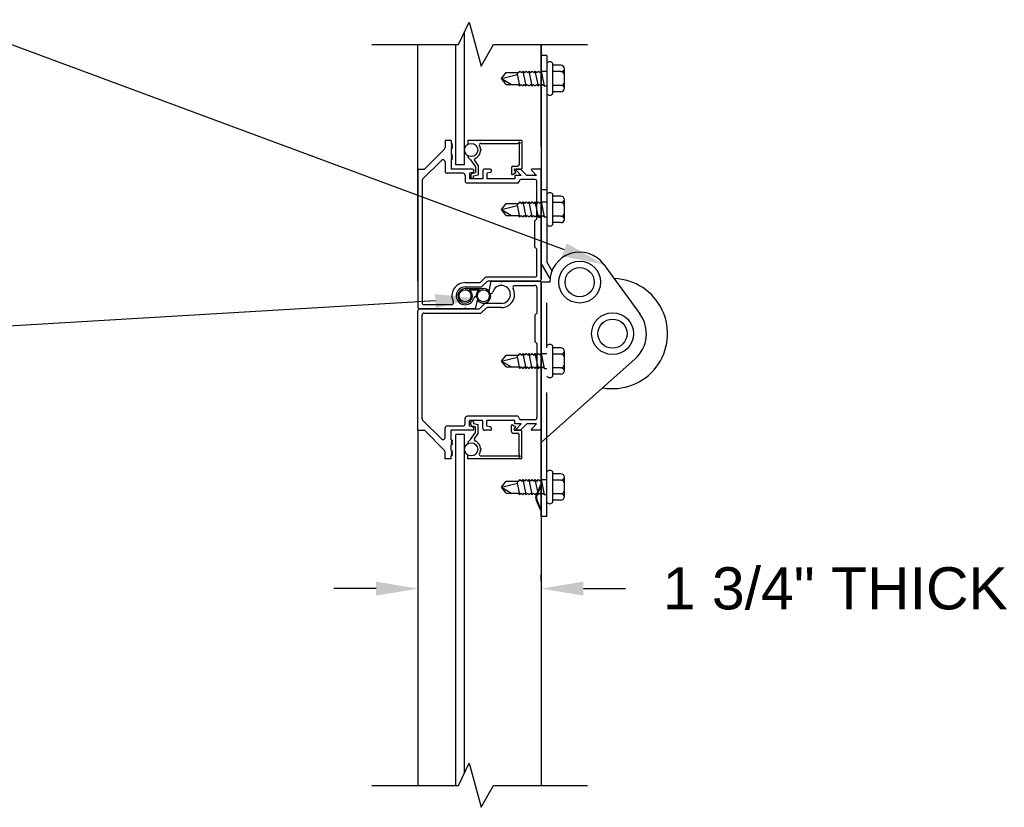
# Model space of a CAD drawing. Header units: inches. Extents: x 168.8 to 189.1, y 234.4 to 247.7.
# Tile 3 of 8: x 174.1 to 176.3, y 240.3 to 242.1. Entities that reach past the tile are written whole.
import ezdxf
from ezdxf import colors
from ezdxf.entities.mleader import LeaderData, LeaderLine
from ezdxf.math import Vec2, Vec3

# ---------------------------------------------------------------- set-up
doc = ezdxf.new("R2010")
doc.units = ezdxf.units.IN
doc.header["$LTSCALE"] = 0.25
doc.header["$MEASUREMENT"] = 0
doc.linetypes.add('HIDDEN3', pattern=[0.09375, 0.0625, -0.03125])
doc.layers.add('511', color=7, linetype='Continuous')
doc.layers.add('ANNOTATIONS', color=1, linetype='Continuous')
doc.styles.add('ARIAL', font='arial.ttf', dxfattribs={"height": 0.09375})
doc.dimstyles.new('STANDARD$0', dxfattribs={"dimtxt": 0.09375, "dimasz": 0.09375, "dimexe": 0.03125, "dimexo": 0.046875, "dimgap": 0.09, "dimtad": 0, "dimtih": 1, "dimtoh": 1, "dimdec": 4, "dimzin": 0, "dimdsep": 46, "dimtxsty": 'ARIAL', "dimcen": 0.09, "dimadec": 0, "dimazin": 0, "dimtfac": 1, "dimtdec": 4, "dimtofl": 0, "dimtmove": 0, "dimatfit": 1, "dimfxl": 1, "dimtolj": 1, "dimtzin": 0, "dimarcsym": 0})

# ---------------------------------------------------------------- blocks, each defined once
blk = doc.blocks.new('*D8')
at = {"layer": 'ANNOTATIONS', "color": 0, "lineweight": -2, "transparency": 16777216}
for p, q in [((175.0289, 240.7596), (175.0289, 240.8221)), ((175.3025, 240.808), (175.3025, 240.8221)), ((174.9352, 240.7909), (174.8414, 240.7909)), ((175.3962, 240.7909), (175.49, 240.7909))]:
    blk.add_line(p, q, dxfattribs=at)
at = {"layer": 'ANNOTATIONS', "color": 0, "transparency": 16777216}
for points in [[(174.9352, 240.8065), (174.9352, 240.7753), (175.0289, 240.7909)], [(175.3962, 240.8065), (175.3962, 240.7753), (175.3025, 240.7909)]]:
    blk.add_solid(points, dxfattribs=at)
at = {"layer": 'defpoints', "color": 0, "transparency": 16777216}
for p in [(175.3025, 240.7909), (175.3025, 240.7611), (175.0289, 240.7127)]:
    blk.add_point(p, dxfattribs=at)
at = {"layer": 'ANNOTATIONS', "color": 0, "transparency": 16777216, "insert": (175.9562, 240.7909), "char_height": 0.09375, "attachment_point": 5, "style": 'ARIAL'}
blk.add_mtext('\\A1;1 3/4" THICK', dxfattribs=at)

msp = doc.modelspace()

# ---------------------------------------------------------------- linework, layer by layer
at = {"layer": '511'}
for p, q in [((175.1183, 242.0015), (175.14207, 242.05087)), ((175.14207, 242.05087), (175.16882, 241.95279)), ((175.13215, 241.73388), (175.13215, 242.03026)), ((174.9262, 242.0015), (175.1183, 242.0015)), ((175.02812, 241.47463), (175.02812, 242.0015)), ((175.11261, 241.73388), (175.11261, 242.0015)), ((175.16882, 241.95279), (175.19665, 242.0015)), ((175.19665, 242.0015), (175.40515, 242.0015)), ((175.30245, 242.0015), (175.30245, 241.47932)), ((175.30245, 241.77443), (175.30245, 242.0015)), ((175.3149, 241.97695), (175.30245, 241.97695)), ((175.3149, 241.97695), (175.3149, 241.51811)), ((175.32851, 241.89184), (175.32851, 241.95948)), ((175.34595, 241.95507), (175.32851, 241.95507)), ((175.21396, 241.92566), (175.2249, 241.939)), ((175.21396, 241.92566), (175.24989, 241.9345)), ((175.2249, 241.939), (175.25239, 241.939)), ((175.25513, 241.90904), (175.24897, 241.939)), ((175.25239, 241.939), (175.25513, 241.94228)), ((175.25513, 241.94228), (175.25923, 241.939)), ((175.25923, 241.939), (175.26197, 241.94228)), ((175.26197, 241.94228), (175.26607, 241.939)), ((175.26881, 241.90904), (175.26197, 241.94228)), ((175.26607, 241.939), (175.26881, 241.94228)), ((175.26881, 241.94228), (175.27291, 241.939)), ((175.27291, 241.939), (175.27565, 241.94228)), ((175.28249, 241.90904), (175.27565, 241.94228)), ((175.27565, 241.94228), (175.27974, 241.939)), ((175.27974, 241.939), (175.28249, 241.94228)), ((175.28249, 241.94228), (175.28658, 241.939)), ((175.28658, 241.939), (175.28933, 241.94228)), ((175.29617, 241.90904), (175.28933, 241.94228)), ((175.28933, 241.94228), (175.29342, 241.939)), ((175.29342, 241.939), (175.29617, 241.94228)), ((175.29617, 241.94228), (175.30026, 241.939)), ((175.30026, 241.939), (175.303, 241.94228)), ((175.303, 241.94228), (175.3149, 241.94228)), ((175.30984, 241.90904), (175.303, 241.94228)), ((175.34595, 241.94105), (175.32851, 241.94105)), ((175.35415, 241.90446), (175.35415, 241.94686)), ((175.2249, 241.91232), (175.21396, 241.92566)), ((175.21396, 241.92566), (175.23666, 241.91232)), ((175.2249, 241.91232), (175.25104, 241.91232)), ((175.25104, 241.91232), (175.25513, 241.90904)), ((175.25513, 241.90904), (175.25788, 241.91232)), ((175.25788, 241.91232), (175.26197, 241.90904)), ((175.26197, 241.90904), (175.26472, 241.91232)), ((175.26472, 241.91232), (175.26881, 241.90904)), ((175.26881, 241.90904), (175.27155, 241.91232)), ((175.27155, 241.91232), (175.27565, 241.90904)), ((175.27565, 241.90904), (175.27839, 241.91232)), ((175.27839, 241.91232), (175.28249, 241.90904)), ((175.28249, 241.90904), (175.28523, 241.91232)), ((175.28523, 241.91232), (175.28933, 241.90904)), ((175.28933, 241.90904), (175.29207, 241.91232)), ((175.29207, 241.91232), (175.29617, 241.90904)), ((175.29617, 241.90904), (175.29891, 241.91232)), ((175.29891, 241.91232), (175.303, 241.90904)), ((175.303, 241.90904), (175.30575, 241.91232)), ((175.30575, 241.91232), (175.30984, 241.90904)), ((175.30984, 241.90904), (175.3149, 241.90904)), ((175.34595, 241.91027), (175.32851, 241.91027)), ((175.34595, 241.89625), (175.32851, 241.89625)), ((175.10206, 241.78757), (175.08877, 241.78757)), ((175.08877, 241.78757), (175.08877, 241.77216)), ((175.10206, 241.78757), (175.10206, 241.78124)), ((175.10206, 241.78124), (175.10473, 241.77999)), ((175.25934, 241.78756), (175.13918, 241.78756)), ((175.13918, 241.78756), (175.13918, 241.78169)), ((175.16794, 241.78131), (175.24996, 241.78131)), ((175.25934, 241.78756), (175.25934, 241.72569)), ((175.04266, 241.72411), (175.0874, 241.76885)), ((175.10206, 241.77733), (175.10473, 241.77858)), ((175.10206, 241.77733), (175.10473, 241.77609)), ((175.10206, 241.77342), (175.10473, 241.77467)), ((175.10206, 241.77342), (175.10473, 241.77218)), ((175.10206, 241.76952), (175.10473, 241.77076)), ((175.10206, 241.76952), (175.10206, 241.75685)), ((175.25309, 241.77819), (175.25309, 241.7335)), ((175.03887, 241.70153), (175.08076, 241.74342)), ((175.08877, 241.74011), (175.08877, 241.71942)), ((175.10206, 241.75685), (175.10473, 241.75561)), ((175.10206, 241.75295), (175.10473, 241.75419)), ((175.10206, 241.75295), (175.10473, 241.7517)), ((175.10206, 241.74904), (175.10473, 241.75028)), ((175.10206, 241.74904), (175.10473, 241.74779)), ((175.10206, 241.74513), (175.10473, 241.74638)), ((175.10206, 241.74513), (175.10206, 241.72411)), ((175.13964, 241.75046), (175.14541, 241.74468)), ((175.14541, 241.74468), (175.15605, 241.72948)), ((175.15426, 241.74294), (175.1623, 241.73145)), ((175.02812, 241.72411), (175.02812, 241.41773)), ((175.02812, 241.72411), (175.04266, 241.72411)), ((175.12863, 241.71473), (175.09346, 241.71473)), ((175.14953, 241.72411), (175.10206, 241.72411)), ((175.13215, 241.73388), (175.11261, 241.73388)), ((175.15039, 241.71679), (175.1427, 241.71473)), ((175.1427, 241.71473), (175.1427, 241.70253)), ((175.14821, 241.71428), (175.15605, 241.71638)), ((175.15286, 241.72078), (175.15286, 241.72)), ((175.15605, 241.72948), (175.15605, 241.71638)), ((175.1623, 241.73145), (175.1623, 241.71158)), ((175.1724, 241.71942), (175.1724, 241.70253)), ((175.18861, 241.72411), (175.17709, 241.72411)), ((175.18947, 241.71679), (175.18178, 241.71473)), ((175.18178, 241.71473), (175.18178, 241.70253)), ((175.19194, 241.72078), (175.19194, 241.72)), ((175.23605, 241.72725), (175.23605, 241.71381)), ((175.2384, 241.71246), (175.24605, 241.71688)), ((175.23918, 241.73038), (175.24996, 241.73038)), ((175.2423, 241.72256), (175.2423, 241.72128)), ((175.24276, 241.72017), (175.24605, 241.71688)), ((175.24387, 241.72413), (175.25777, 241.72413)), ((175.24666, 241.72144), (175.25806, 241.71004)), ((175.2565, 241.72411), (175.24776, 241.72411)), ((175.2565, 241.72411), (175.27056, 241.71004)), ((175.28089, 241.72144), (175.29229, 241.71004)), ((175.30245, 241.72411), (175.282, 241.72411)), ((175.30245, 241.47932), (175.30245, 241.72411)), ((175.30245, 241.47932), (175.30245, 241.71827)), ((175.0375, 241.69821), (175.0375, 241.42711)), ((175.13332, 241.71004), (175.13332, 241.69784)), ((175.24962, 241.69316), (175.13801, 241.69316)), ((175.1724, 241.70253), (175.1427, 241.70253)), ((175.1459, 241.71126), (175.1459, 241.706)), ((175.15215, 241.70886), (175.1623, 241.71158)), ((175.15215, 241.706), (175.15215, 241.70886)), ((175.24399, 241.70253), (175.18178, 241.70253)), ((175.25806, 241.71004), (175.24399, 241.71004)), ((175.24399, 241.71004), (175.24399, 241.70253)), ((175.28838, 241.70066), (175.25712, 241.70066)), ((175.29229, 241.71004), (175.27056, 241.71004)), ((175.29307, 241.61367), (175.29307, 241.69597)), ((175.3149, 241.67782), (175.30245, 241.67782)), ((175.25239, 241.6478), (175.25513, 241.65108)), ((175.25513, 241.65108), (175.25923, 241.6478)), ((175.25923, 241.6478), (175.26197, 241.65108)), ((175.26197, 241.65108), (175.26607, 241.6478)), ((175.26881, 241.61785), (175.26197, 241.65108)), ((175.26607, 241.6478), (175.26881, 241.65108)), ((175.26881, 241.65108), (175.27291, 241.6478)), ((175.27291, 241.6478), (175.27565, 241.65108)), ((175.28249, 241.61785), (175.27565, 241.65108)), ((175.27565, 241.65108), (175.27974, 241.6478)), ((175.27974, 241.6478), (175.28249, 241.65108)), ((175.28249, 241.65108), (175.28658, 241.6478)), ((175.28658, 241.6478), (175.28933, 241.65108)), ((175.29617, 241.61785), (175.28933, 241.65108)), ((175.28933, 241.65108), (175.29342, 241.6478)), ((175.29342, 241.6478), (175.29617, 241.65108)), ((175.29617, 241.65108), (175.30026, 241.6478)), ((175.30026, 241.6478), (175.303, 241.65108)), ((175.303, 241.65108), (175.3149, 241.65108)), ((175.30984, 241.61785), (175.303, 241.65108)), ((175.32851, 241.60065), (175.32851, 241.66828)), ((175.34595, 241.66387), (175.32851, 241.66387)), ((175.34595, 241.64985), (175.32851, 241.64985)), ((175.35415, 241.61326), (175.35415, 241.65566)), ((175.21396, 241.63446), (175.2249, 241.6478)), ((175.21396, 241.63446), (175.24989, 241.64331)), ((175.2249, 241.62113), (175.21396, 241.63446)), ((175.21396, 241.63446), (175.23666, 241.62113)), ((175.2249, 241.6478), (175.25239, 241.6478)), ((175.25513, 241.61785), (175.24897, 241.6478)), ((175.2249, 241.62113), (175.25104, 241.62113)), ((175.25104, 241.62113), (175.25513, 241.61785)), ((175.25513, 241.61785), (175.25788, 241.62113)), ((175.25788, 241.62113), (175.26197, 241.61785)), ((175.26197, 241.61785), (175.26472, 241.62113)), ((175.26472, 241.62113), (175.26881, 241.61785)), ((175.26881, 241.61785), (175.27155, 241.62113)), ((175.27155, 241.62113), (175.27565, 241.61785)), ((175.27565, 241.61785), (175.27839, 241.62113)), ((175.27839, 241.62113), (175.28249, 241.61785)), ((175.28249, 241.61785), (175.28523, 241.62113)), ((175.28523, 241.62113), (175.28933, 241.61785)), ((175.28838, 241.60898), (175.29307, 241.61367)), ((175.28838, 241.55036), (175.28838, 241.60898)), ((175.28933, 241.61785), (175.29207, 241.62113)), ((175.29207, 241.62113), (175.29617, 241.61785)), ((175.30067, 241.61655), (175.29589, 241.61655)), ((175.29617, 241.61785), (175.29891, 241.62113)), ((175.29891, 241.62113), (175.303, 241.61785)), ((175.303, 241.61785), (175.30575, 241.62113)), ((175.30575, 241.62113), (175.30984, 241.61785)), ((175.30984, 241.61785), (175.3149, 241.61785)), ((175.34595, 241.61908), (175.32851, 241.61908)), ((175.34595, 241.60506), (175.32851, 241.60506)), ((175.28838, 241.55036), (175.29307, 241.54567)), ((175.29307, 241.4887), (175.29307, 241.54567)), ((175.32637, 241.49824), (175.3149, 241.51811)), ((175.32182, 241.48123), (175.30245, 241.51477)), ((175.44177, 241.512), (175.52177, 241.40253)), ((175.16714, 241.47285), (175.17764, 241.48273)), ((175.28838, 241.48401), (175.18086, 241.48401)), ((175.29776, 241.47463), (175.18457, 241.47463)), ((175.18662, 241.45229), (175.19147, 241.47463)), ((175.19147, 241.47463), (175.21163, 241.47463)), ((175.21163, 241.47463), (175.21398, 241.47228)), ((175.21398, 241.47228), (175.21632, 241.47463)), ((175.21632, 241.47463), (175.29776, 241.47463)), ((175.13332, 241.47158), (175.16393, 241.47158)), ((175.13332, 241.4622), (175.16764, 241.4622)), ((175.13332, 241.45839), (175.17411, 241.45839)), ((175.14252, 241.45551), (175.16491, 241.45551)), ((175.17086, 241.46347), (175.18136, 241.47335)), ((175.24441, 241.46525), (175.28838, 241.46525)), ((175.29307, 241.46056), (175.29307, 241.40389)), ((175.32127, 241.47266), (175.30245, 241.47266)), ((175.30245, 241.46994), (175.30245, 240.35309)), ((175.30245, 241.46994), (175.30245, 241.14324)), ((175.30245, 241.02188), (175.30245, 241.46994)), ((175.30245, 241.46994), (175.30245, 241.36245)), ((175.16068, 241.43538), (175.15583, 241.41304)), ((175.02812, 241.14324), (175.02812, 241.40835)), ((175.03281, 241.41304), (175.16272, 241.41304)), ((175.13097, 241.41304), (175.03281, 241.41304)), ((175.10289, 241.42242), (175.04219, 241.42242)), ((175.13332, 241.41538), (175.13097, 241.41304)), ((175.13566, 241.41304), (175.13332, 241.41538)), ((175.15583, 241.41304), (175.13566, 241.41304)), ((175.17644, 241.42419), (175.16594, 241.41431)), ((175.18016, 241.41481), (175.16965, 241.40493)), ((175.21398, 241.42547), (175.17965, 241.42547)), ((175.21398, 241.41609), (175.18337, 241.41609)), ((175.0375, 241.16913), (175.0375, 241.39897)), ((175.04219, 241.40366), (175.16644, 241.40366)), ((175.28838, 241.39921), (175.29307, 241.40389)), ((175.28838, 241.39921), (175.28838, 241.34059)), ((175.28838, 241.34059), (175.29307, 241.3359)), ((175.29307, 241.3359), (175.29307, 241.17138)), ((175.32851, 241.26343), (175.32851, 241.33106)), ((175.34595, 241.32665), (175.32851, 241.32665)), ((175.21396, 241.29724), (175.2249, 241.31058)), ((175.21396, 241.29724), (175.24989, 241.30609)), ((175.2249, 241.31058), (175.25239, 241.31058)), ((175.25513, 241.28063), (175.24897, 241.31058)), ((175.25239, 241.31058), (175.25513, 241.31386)), ((175.25513, 241.31386), (175.25923, 241.31058)), ((175.25923, 241.31058), (175.26197, 241.31386)), ((175.26197, 241.31386), (175.26607, 241.31058)), ((175.26881, 241.28063), (175.26197, 241.31386)), ((175.26607, 241.31058), (175.26881, 241.31386)), ((175.26881, 241.31386), (175.27291, 241.31058)), ((175.27291, 241.31058), (175.27565, 241.31386)), ((175.28249, 241.28063), (175.27565, 241.31386)), ((175.27565, 241.31386), (175.27974, 241.31058)), ((175.27974, 241.31058), (175.28249, 241.31386)), ((175.28249, 241.31386), (175.28658, 241.31058)), ((175.28658, 241.31058), (175.28933, 241.31386)), ((175.29617, 241.28063), (175.28933, 241.31386)), ((175.28933, 241.31386), (175.29342, 241.31058)), ((175.29342, 241.31058), (175.29617, 241.31386)), ((175.29617, 241.31386), (175.30026, 241.31058)), ((175.30026, 241.31058), (175.303, 241.31386)), ((175.30245, 241.11579), (175.5111, 241.30192)), ((175.303, 241.31386), (175.3149, 241.31386)), ((175.30984, 241.28063), (175.303, 241.31386)), ((175.34595, 241.31263), (175.32851, 241.31263)), ((175.35415, 241.27604), (175.35415, 241.31844)), ((175.2249, 241.28391), (175.21396, 241.29724)), ((175.21396, 241.29724), (175.23666, 241.28391)), ((175.2249, 241.28391), (175.25104, 241.28391)), ((175.25104, 241.28391), (175.25513, 241.28063)), ((175.25513, 241.28063), (175.25788, 241.28391)), ((175.25788, 241.28391), (175.26197, 241.28063)), ((175.26197, 241.28063), (175.26472, 241.28391)), ((175.26472, 241.28391), (175.26881, 241.28063)), ((175.26881, 241.28063), (175.27155, 241.28391)), ((175.27155, 241.28391), (175.27565, 241.28063)), ((175.27565, 241.28063), (175.27839, 241.28391)), ((175.27839, 241.28391), (175.28249, 241.28063)), ((175.28249, 241.28063), (175.28523, 241.28391)), ((175.28523, 241.28391), (175.28933, 241.28063)), ((175.28933, 241.28063), (175.29207, 241.28391)), ((175.29207, 241.28391), (175.29617, 241.28063)), ((175.29617, 241.28063), (175.29891, 241.28391)), ((175.29891, 241.28391), (175.303, 241.28063)), ((175.303, 241.28063), (175.30575, 241.28391)), ((175.30575, 241.28391), (175.30984, 241.28063)), ((175.30984, 241.28063), (175.3149, 241.28063)), ((175.34595, 241.28186), (175.32851, 241.28186)), ((175.34595, 241.26784), (175.32851, 241.26784)), ((175.13332, 241.15731), (175.13332, 241.1695)), ((175.24962, 241.17419), (175.13801, 241.17419)), ((175.03887, 241.16581), (175.08076, 241.12392)), ((175.08877, 241.12724), (175.08877, 241.14793)), ((175.12863, 241.15262), (175.09346, 241.15262)), ((175.1427, 241.15262), (175.1427, 241.16481)), ((175.1724, 241.16481), (175.1427, 241.16481)), ((175.15039, 241.15056), (175.1427, 241.15262)), ((175.1459, 241.15609), (175.1459, 241.16134)), ((175.14821, 241.15307), (175.15605, 241.15097)), ((175.15215, 241.16134), (175.15215, 241.15848)), ((175.15215, 241.15848), (175.1623, 241.15576)), ((175.15286, 241.14657), (175.15286, 241.14734)), ((175.15605, 241.13786), (175.15605, 241.15097)), ((175.1623, 241.13589), (175.1623, 241.15576)), ((175.1724, 241.14793), (175.1724, 241.16481)), ((175.18178, 241.15262), (175.18178, 241.16481)), ((175.18178, 241.15262), (175.18178, 241.16481)), ((175.24399, 241.16481), (175.18178, 241.16481)), ((175.24399, 241.16481), (175.18178, 241.16481)), ((175.18947, 241.15056), (175.18178, 241.15262)), ((175.18947, 241.15056), (175.18178, 241.15262)), ((175.19194, 241.14657), (175.19194, 241.14734)), ((175.19194, 241.14657), (175.19194, 241.14734)), ((175.23605, 241.14009), (175.23605, 241.15353)), ((175.2384, 241.15488), (175.24605, 241.15046)), ((175.2423, 241.14478), (175.2423, 241.14607)), ((175.24276, 241.14717), (175.24605, 241.15046)), ((175.24399, 241.15731), (175.24399, 241.16481)), ((175.24399, 241.15731), (175.24399, 241.16481)), ((175.25806, 241.15731), (175.24399, 241.15731)), ((175.25806, 241.15731), (175.24399, 241.15731)), ((175.24666, 241.14591), (175.25806, 241.15731)), ((175.24666, 241.14591), (175.25806, 241.15731)), ((175.2565, 241.14324), (175.27056, 241.15731)), ((175.2565, 241.14324), (175.27056, 241.15731)), ((175.28838, 241.16669), (175.25712, 241.16669)), ((175.28369, 241.16669), (175.25712, 241.16669)), ((175.29229, 241.15731), (175.27056, 241.15731)), ((175.29229, 241.15731), (175.27056, 241.15731)), ((175.28089, 241.14591), (175.29229, 241.15731)), ((175.28089, 241.14591), (175.29229, 241.15731)), ((175.02812, 241.14324), (175.02812, 240.35309)), ((175.02812, 241.14324), (175.04266, 241.14324)), ((175.04266, 241.14324), (175.0874, 241.0985)), ((175.14953, 241.14324), (175.10206, 241.14324)), ((175.10206, 241.12222), (175.10206, 241.14324)), ((175.11261, 240.35309), (175.11261, 241.13347)), ((175.13215, 241.13347), (175.11261, 241.13347)), ((175.13215, 240.38186), (175.13215, 241.13347)), ((175.14541, 241.12266), (175.15605, 241.13786)), ((175.15426, 241.1244), (175.1623, 241.13589)), ((175.18861, 241.14324), (175.17709, 241.14324)), ((175.18861, 241.14324), (175.17709, 241.14324)), ((175.23918, 241.13697), (175.24996, 241.13697)), ((175.24387, 241.14322), (175.25777, 241.14322)), ((175.2565, 241.14324), (175.24776, 241.14324)), ((175.2565, 241.14324), (175.24776, 241.14324)), ((175.25309, 241.08916), (175.25309, 241.13384)), ((175.25934, 241.07978), (175.25934, 241.14166)), ((175.30245, 241.14324), (175.282, 241.14324)), ((175.30245, 241.14324), (175.282, 241.14324)), ((175.30245, 241.14324), (175.30245, 240.35309)), ((175.30245, 240.95113), (175.30245, 241.12689)), ((175.3149, 240.95113), (175.3149, 241.12689)), ((175.10206, 241.12222), (175.10473, 241.12097)), ((175.10206, 241.11831), (175.10473, 241.11955)), ((175.10206, 241.11831), (175.10473, 241.11706)), ((175.10206, 241.1144), (175.10473, 241.11564)), ((175.10206, 241.1144), (175.10473, 241.11315)), ((175.10206, 241.11049), (175.10473, 241.11174)), ((175.10206, 241.09783), (175.10206, 241.11049)), ((175.13964, 241.11689), (175.14541, 241.12266)), ((175.08877, 241.07978), (175.08877, 241.09518)), ((175.10206, 241.07978), (175.08877, 241.07978)), ((175.10206, 241.09783), (175.10473, 241.09658)), ((175.10206, 241.09392), (175.10473, 241.09517)), ((175.10206, 241.09392), (175.10473, 241.09268)), ((175.10206, 241.09001), (175.10473, 241.09126)), ((175.10206, 241.09001), (175.10473, 241.08877)), ((175.10206, 241.08611), (175.10473, 241.08735)), ((175.10206, 241.07978), (175.10206, 241.08611)), ((175.13918, 241.07978), (175.13918, 241.08565)), ((175.25934, 241.07978), (175.13918, 241.07978)), ((175.16794, 241.08603), (175.24996, 241.08603)), ((175.32851, 240.98311), (175.32851, 241.05074)), ((175.34595, 241.04633), (175.32851, 241.04633)), ((175.35415, 240.99572), (175.35415, 241.03812)), ((175.21396, 241.01692), (175.2249, 241.03026)), ((175.21396, 241.01692), (175.24989, 241.02576)), ((175.21396, 241.01692), (175.23666, 241.00359)), ((175.2249, 241.00359), (175.21396, 241.01692)), ((175.2249, 241.03026), (175.25239, 241.03026)), ((175.25513, 241.0003), (175.24897, 241.03026)), ((175.25239, 241.03026), (175.25513, 241.03354)), ((175.25513, 241.03354), (175.25923, 241.03026)), ((175.25923, 241.03026), (175.26197, 241.03354)), ((175.26881, 241.0003), (175.26197, 241.03354)), ((175.26197, 241.03354), (175.26607, 241.03026)), ((175.26607, 241.03026), (175.26881, 241.03354)), ((175.26881, 241.03354), (175.27291, 241.03026)), ((175.27291, 241.03026), (175.27565, 241.03354)), ((175.27565, 241.03354), (175.27974, 241.03026)), ((175.28249, 241.0003), (175.27565, 241.03354)), ((175.27974, 241.03026), (175.28249, 241.03354)), ((175.28249, 241.03354), (175.28658, 241.03026)), ((175.28658, 241.03026), (175.28933, 241.03354)), ((175.28933, 241.03354), (175.29342, 241.03026)), ((175.29617, 241.0003), (175.28933, 241.03354)), ((175.30021, 241.01972), (175.29096, 240.99892)), ((175.30184, 241.01899), (175.29258, 240.9982)), ((175.29342, 241.03026), (175.29617, 241.03354)), ((175.29617, 241.03354), (175.30026, 241.03026)), ((175.30026, 241.03026), (175.303, 241.03354)), ((175.30984, 241.0003), (175.303, 241.03354)), ((175.303, 241.03354), (175.3149, 241.03354)), ((175.34595, 241.03231), (175.32851, 241.03231)), ((175.2249, 241.00359), (175.25104, 241.00359)), ((175.25104, 241.00359), (175.25513, 241.0003)), ((175.25513, 241.0003), (175.25788, 241.00359)), ((175.25788, 241.00359), (175.26197, 241.0003)), ((175.26197, 241.0003), (175.26472, 241.00359)), ((175.26472, 241.00359), (175.26881, 241.0003)), ((175.26881, 241.0003), (175.27155, 241.00359)), ((175.27155, 241.00359), (175.27565, 241.0003)), ((175.27565, 241.0003), (175.27839, 241.00359)), ((175.27839, 241.00359), (175.28249, 241.0003)), ((175.28249, 241.0003), (175.28523, 241.00359)), ((175.28523, 241.00359), (175.28933, 241.0003)), ((175.28933, 241.0003), (175.29207, 241.00359)), ((175.29207, 241.00359), (175.29617, 241.0003)), ((175.29617, 241.0003), (175.29891, 241.00359)), ((175.29891, 241.00359), (175.303, 241.0003)), ((175.303, 241.0003), (175.30575, 241.00359)), ((175.30575, 241.00359), (175.30984, 241.0003)), ((175.30984, 241.0003), (175.3149, 241.0003)), ((175.34595, 241.00153), (175.32851, 241.00153)), ((175.30021, 240.9679), (175.29096, 240.98869)), ((175.30184, 240.96862), (175.29258, 240.98941)), ((175.34595, 240.98751), (175.32851, 240.98751)), ((175.3149, 240.95113), (175.30245, 240.95113)), ((175.1183, 240.35309), (175.14207, 240.40247)), ((175.14207, 240.40247), (175.16882, 240.30439)), ((174.9262, 240.35309), (175.1183, 240.35309)), ((175.16882, 240.30439), (175.19665, 240.35309)), ((175.19665, 240.35309), (175.40515, 240.35309))]:
    msp.add_line(p, q, dxfattribs=at)
at = {"layer": '511', "linetype": 'HIDDEN3'}
msp.add_line((175.3149, 241.12689), (175.3149, 241.47266), dxfattribs=at)
at = {"layer": '511'}
for centre, radius in [((175.14684, 241.76663), 0.01469), ((175.38794, 241.47266), 0.04657), ((175.38794, 241.47266), 0.03248), ((175.13332, 241.44227), 0.01324), ((175.17411, 241.44227), 0.01324), ((175.46098, 241.3581), 0.04657), ((175.46098, 241.3581), 0.03248), ((175.14684, 241.10072), 0.01469)]:
    msp.add_circle(centre, radius, dxfattribs=at)
for centre, radius, start, end in [((175.3217, 241.95398), 0.00875, 38.93592, 141.06408), ((175.34595, 241.94686), 0.00821, 0, 90), ((175.34595, 241.94925), 0.00821, 270, 351.61446), ((175.34595, 241.93284), 0.00821, 0, 90), ((175.34595, 241.91848), 0.00821, 270, 0), ((175.3217, 241.89734), 0.00875, 218.93592, 321.06408), ((175.34595, 241.90207), 0.00821, 8.38554, 90), ((175.34595, 241.90446), 0.00821, 270, 0), ((175.1044, 241.77928), 0.000782, 294.96835, 65.03165), ((175.14074, 241.78169), 0.00156, 180, 292.02431), ((175.16794, 241.77819), 0.00313, 90, 208.71934), ((175.24996, 241.78444), 0.00313, 270, 333.63276), ((175.25419, 241.78242), 0.00156, 293.86903, 156.13097), ((175.25621, 241.77819), 0.00313, 116.36724, 180), ((175.08408, 241.77216), 0.00469, 315, 0), ((175.1044, 241.77538), 0.000782, 294.96835, 65.03165), ((175.1044, 241.77147), 0.000782, 294.96835, 65.03165), ((175.14684, 241.76663), 0.02094, 294.51471, 355.7232), ((175.14684, 241.76663), 0.02094, 4.2768, 28.71934), ((175.16777, 241.76663), 0.00156, 267.8616, 92.1384), ((175.08408, 241.74011), 0.00469, 0, 135), ((175.1044, 241.7549), 0.000782, 294.96835, 65.03165), ((175.1044, 241.75099), 0.000782, 294.96835, 65.03165), ((175.1044, 241.74708), 0.000782, 294.96835, 65.03165), ((175.14074, 241.75156), 0.00156, 68.56694, 225), ((175.15682, 241.74473), 0.00313, 114.51471, 215), ((175.09346, 241.71942), 0.00469, 180, 270), ((175.12863, 241.71004), 0.00469, 0, 90), ((175.14902, 241.71126), 0.00313, 105, 180), ((175.14953, 241.72078), 0.00333, 360, 90), ((175.14953, 241.72), 0.00333, 285, 0), ((175.17709, 241.71942), 0.00469, 90, 180), ((175.18861, 241.72078), 0.00333, 360, 90), ((175.18861, 241.72), 0.00333, 285, 0), ((175.23918, 241.72725), 0.00313, 90, 180), ((175.24387, 241.72256), 0.00156, 90, 180), ((175.24387, 241.72128), 0.00156, 180, 225), ((175.24776, 241.72254), 0.00156, 90, 225), ((175.24996, 241.7335), 0.00313, 270, 0), ((175.25777, 241.72569), 0.00156, 270, 0), ((175.282, 241.72254), 0.00156, 90, 225), ((175.04219, 241.69821), 0.00469, 135, 180), ((175.13801, 241.69784), 0.00469, 180, 270), ((175.14902, 241.706), 0.00313, 180, 0), ((175.23762, 241.71381), 0.00156, 180, 300), ((175.24962, 241.69691), 0.00375, 270, 0), ((175.25712, 241.69691), 0.00375, 90, 180), ((175.28838, 241.69597), 0.00469, 0, 90), ((175.3217, 241.66278), 0.00875, 38.93592, 141.06408), ((175.34595, 241.65566), 0.00821, 0, 90), ((175.34595, 241.65806), 0.00821, 270, 351.61446), ((175.34595, 241.64165), 0.00821, 0, 90), ((175.34595, 241.62728), 0.00821, 270, 0), ((175.34595, 241.61087), 0.00821, 8.38554, 90), ((175.34595, 241.61326), 0.00821, 270, 0), ((175.3217, 241.60615), 0.00875, 218.93592, 321.06408), ((175.38794, 241.47266), 0.06667, 36.15969, 180), ((175.18086, 241.47932), 0.00469, 90, 133.24301), ((175.18457, 241.46994), 0.00469, 90, 133.24301), ((175.28838, 241.4887), 0.00469, 270, 0), ((175.29776, 241.47932), 0.00469, 270, 0), ((175.29776, 241.46994), 0.00469, 0, 90), ((175.46098, 241.3581), 0.12241, 259.69357, 88.20168), ((175.13332, 241.44227), 0.02931, 90, 206.48586), ((175.13332, 241.44227), 0.01993, 90, 345.07158), ((175.13332, 241.44227), 0.01612, 90, 55.20284), ((175.17411, 241.44227), 0.01612, 124.79716, 187.70689), ((175.16393, 241.47627), 0.00469, 270, 313.24301), ((175.16764, 241.46689), 0.00469, 270, 313.24301), ((175.17411, 241.44227), 0.01612, 38.97968, 90), ((175.19067, 241.45142), 0.00415, 167.84899, 347.64865), ((175.21398, 241.4454), 0.01993, 270, 165.07158), ((175.21398, 241.4454), 0.02931, 270, 26.48586), ((175.24441, 241.46056), 0.00469, 90, 206.48586), ((175.28838, 241.46056), 0.00469, 0, 90), ((175.15663, 241.43625), 0.00415, 347.84899, 167.64865), ((175.17411, 241.44227), 0.01612, 211.38639, 18.86585), ((175.03281, 241.41773), 0.00469, 180, 270), ((175.03281, 241.40835), 0.00469, 90, 180), ((175.04219, 241.42711), 0.00469, 180, 270), ((175.10289, 241.42711), 0.00469, 270, 26.48586), ((175.16272, 241.41773), 0.00469, 270, 313.24301), ((175.17965, 241.42078), 0.00469, 90, 133.24301), ((175.18337, 241.4114), 0.00469, 90, 133.24301), ((175.04219, 241.39897), 0.00469, 90, 180), ((175.16644, 241.40835), 0.00469, 270, 313.24301), ((175.46098, 241.3581), 0.0753, 311.73556, 36.15969), ((175.3217, 241.32556), 0.00875, 38.93592, 141.06408), ((175.34595, 241.31844), 0.00821, 0, 90), ((175.34595, 241.32084), 0.00821, 270, 351.61446), ((175.34595, 241.30442), 0.00821, 0, 90), ((175.34595, 241.29006), 0.00821, 270, 0), ((175.34595, 241.27365), 0.00821, 8.38554, 90), ((175.3217, 241.26893), 0.00875, 218.93592, 321.06408), ((175.34595, 241.27604), 0.00821, 270, 0), ((175.04219, 241.16913), 0.00469, 180, 225), ((175.13801, 241.1695), 0.00469, 90, 180), ((175.24962, 241.17044), 0.00375, 0, 90), ((175.24962, 241.17044), 0.00375, 0, 90), ((175.25712, 241.17044), 0.00375, 180, 270), ((175.25712, 241.17044), 0.00375, 180, 270), ((175.28838, 241.17138), 0.00469, 270, 0), ((175.09346, 241.14793), 0.00469, 90, 180), ((175.12863, 241.15731), 0.00469, 270, 0), ((175.14902, 241.16134), 0.00313, 0, 180), ((175.14902, 241.15609), 0.00313, 180, 255), ((175.14953, 241.14657), 0.00333, 270, 0), ((175.14953, 241.14734), 0.00333, 0, 75), ((175.17709, 241.14793), 0.00469, 180, 270), ((175.18861, 241.14657), 0.00333, 270, 0), ((175.18861, 241.14657), 0.00333, 270, 0), ((175.18861, 241.14734), 0.00333, 0, 75), ((175.18861, 241.14734), 0.00333, 0, 75), ((175.23762, 241.15353), 0.00156, 60, 180), ((175.24387, 241.14607), 0.00156, 135, 180), ((175.24776, 241.1448), 0.00156, 135, 270), ((175.24776, 241.1448), 0.00156, 135, 270), ((175.282, 241.1448), 0.00156, 135, 270), ((175.282, 241.1448), 0.00156, 135, 270), ((175.08408, 241.12724), 0.00469, 225, 0), ((175.15682, 241.12261), 0.00313, 145, 245.48529), ((175.23918, 241.14009), 0.00313, 180, 270), ((175.24387, 241.14478), 0.00156, 180, 270), ((175.24996, 241.13384), 0.00313, 0, 90), ((175.25777, 241.14166), 0.00156, 0, 90), ((175.1044, 241.12026), 0.000782, 294.96835, 65.03165), ((175.1044, 241.11635), 0.000782, 294.96835, 65.03165), ((175.1044, 241.11245), 0.000782, 294.96835, 65.03165), ((175.14074, 241.11578), 0.00156, 135, 291.43306), ((175.14684, 241.10072), 0.02094, 4.2768, 65.48529), ((175.16777, 241.10072), 0.00156, 267.8616, 92.1384), ((175.08408, 241.09518), 0.00469, 0, 45), ((175.1044, 241.09588), 0.000782, 294.96835, 65.03165), ((175.1044, 241.09197), 0.000782, 294.96835, 65.03165), ((175.1044, 241.08806), 0.000782, 294.96835, 65.03165), ((175.14074, 241.08565), 0.00156, 67.97569, 180), ((175.16794, 241.08916), 0.00313, 151.28066, 270), ((175.14684, 241.10072), 0.02094, 331.28066, 355.7232), ((175.24996, 241.08291), 0.00313, 26.36724, 90), ((175.25419, 241.08493), 0.00156, 203.86903, 66.13097), ((175.25621, 241.08916), 0.00313, 180, 243.63276), ((175.3217, 241.04524), 0.00875, 38.93592, 141.06408), ((175.34595, 241.03812), 0.00821, 0, 90), ((175.34595, 241.04051), 0.00821, 270, 351.61446), ((175.29534, 241.02188), 0.00533, 336.00105, 0), ((175.29534, 241.02188), 0.00711, 336.00105, 0), ((175.34595, 241.0241), 0.00821, 0, 90), ((175.30245, 240.99381), 0.01258, 156.00105, 203.99895), ((175.30245, 240.99381), 0.01081, 156.00105, 203.99895), ((175.34595, 241.00974), 0.00821, 270, 0), ((175.34595, 240.99333), 0.00821, 8.38554, 90), ((175.34595, 240.99572), 0.00821, 270, 0), ((175.3217, 240.9886), 0.00875, 218.93592, 321.06408), ((175.29534, 240.96573), 0.00533, 0, 23.99895), ((175.29534, 240.96573), 0.00711, 0, 23.99895)]:
    msp.add_arc(centre, radius, start, end, dxfattribs=at)

# ---------------------------------------------------------------- dimensions: what is measured, and where the dimension line sits
at = {"layer": 'ANNOTATIONS'}
dim = msp.add_linear_dim(base=(175.30245, 240.79089), p1=(175.0289, 240.7127), p2=(175.30245, 240.76114), text='1 3/4" THICK', dimstyle='STANDARD$0', dxfattribs=at)
dim.commit()
dim.dimension.update_dxf_attribs({"geometry": '*D8', "text_midpoint": (175.95623, 240.79089), "dimtype": 160})

# ---------------------------------------------------------------- leaders
ml = msp.add_multileader_mtext('Standard', dxfattribs=at)
ml.set_content('GRADUATED END HINGE', color=256, style='ARIAL')
ml.set_leader_properties()
ml.build(insert=Vec2(0, 0))
ml.multileader.update_dxf_attribs({"dogleg_length": 0.36, "arrow_head_size": 0.09375})
ctx = ml.context
ctx.base_point, ctx.char_height, ctx.arrow_head_size, ctx.landing_gap_size, ctx.plane_origin = Vec3(172.03667, 242.08891), 0.09375, 0.09375, 0.09, Vec3(171.96934, 241.65569)
ctx.text_align_type = 2
notes = []
notes.append((ctx, [(1, (1, 1, 0), (173.88695, 242.08891), (-1, 0), 0.09796, [(0, [(175.44177, 241.512)], 0, [])])]))
ctx.mtext.insert, ctx.mtext.width, ctx.mtext.alignment, ctx.mtext.flow_direction = Vec3(173.699, 242.13659), 1.7447527, 3, 5
ml = msp.add_multileader_mtext('Standard', dxfattribs=at)
ml.set_content('JOINT SEAL', color=256, style='ARIAL')
ml.set_leader_properties()
ml.build(insert=Vec2(0, 0))
ml.multileader.update_dxf_attribs({"dogleg_length": 0.36, "arrow_head_size": 0.09375})
ctx = ml.context
ctx.base_point, ctx.char_height, ctx.arrow_head_size, ctx.landing_gap_size, ctx.plane_origin = Vec3(172.86757, 241.36146), 0.09375, 0.09375, 0.09, Vec3(171.96934, 242.39375)
ctx.text_align_type = 2
notes.append((ctx, [(1, (1, 1, 0), (173.88695, 241.36146), (-1, 0), 0.09796, [(0, [(175.16077, 241.43625)], 0, [])])]))
ctx.mtext.insert, ctx.mtext.width, ctx.mtext.alignment, ctx.mtext.flow_direction = Vec3(173.699, 241.40913), 1.7447527, 3, 5
for ctx, leaders in notes:
    for number, flags, end, landing, length, lines in leaders:
        leader = LeaderData()
        leader.index, (leader.has_last_leader_line, leader.has_dogleg_vector, leader.attachment_direction) = number, flags
        leader.last_leader_point, leader.dogleg_vector, leader.dogleg_length = Vec3(end), Vec3(landing), length
        for number, points, colour, breaks in lines:
            line = LeaderLine()
            line.index, line.vertices, line.color, line.breaks = number, Vec3.list(points), colors.encode_raw_color(colour), breaks
            leader.lines.append(line)
        ctx.leaders.append(leader)

doc.saveas('drawing.dxf')
